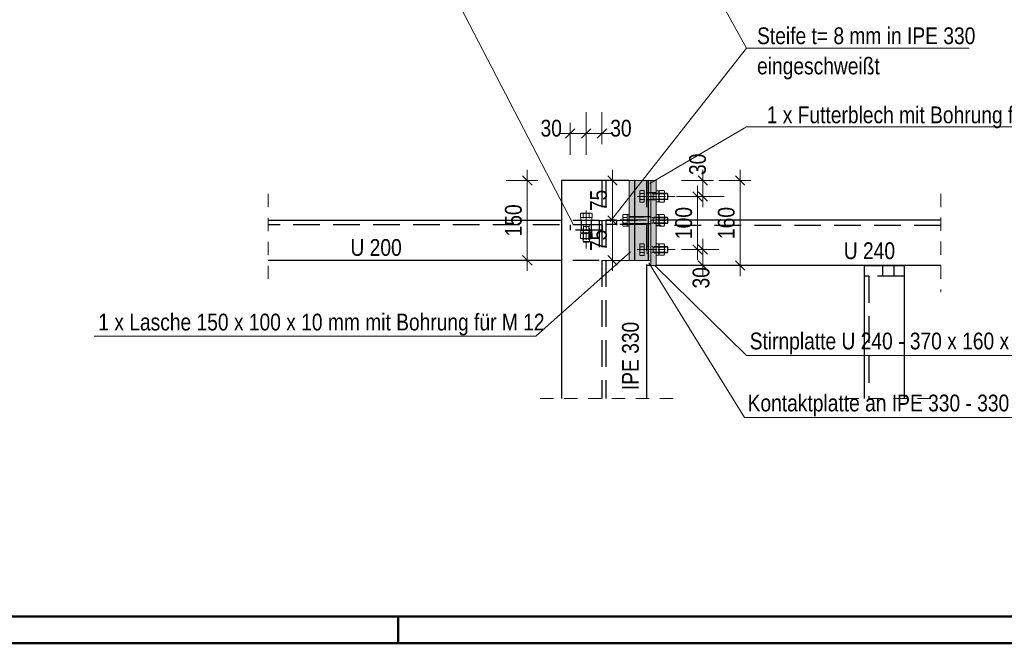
# Model space of a CAD drawing. Header units: millimetres. Extents: x 0 to 96, y -6 to 70.6.
# Tile 101 of 138: x 64.9 to 74.2, y 0 to 5.9. Entities that reach past the tile are written whole.
import ezdxf

# ---------------------------------------------------------------- set-up
doc = ezdxf.new("R2010")
doc.units = ezdxf.units.MM
doc.linetypes.add('HIDDEN', pattern=[0.375, 0.25, -0.125])
doc.linetypes.add('HIDDENX2', pattern=[0.75, 0.5, -0.25])
for name, color, linetype, lineweight in [('Achsen', 7, 'Continuous', 20), ('Geschnittene Kanten', 7, 'Continuous', 20), ('Schraffuren', 7, 'Continuous', 20), ('Verdeckte Kanten', 7, 'Continuous', 20)]:
    doc.layers.add(name, color=color, linetype=linetype, lineweight=lineweight)
doc.styles.add('Arial Narrow', font='ARIALN.TTF')
doc.dimstyles.new('Arch_Strakon_dimstyle', dxfattribs={"dimtxt": 15.75, "dimasz": 1, "dimexe": 1.25, "dimexo": 0.0625, "dimgap": 1, "dimtad": 0, "dimdec": 3, "dimzin": 12, "dimdsep": 46, "dimtxsty": 'Arial Narrow', "dimblk": 'Arrowhead_Tick', "dimsah": 1, "dimcen": 0, "dimse1": 1, "dimse2": 1, "dimclrd": 6, "dimclrt": 2, "dimazin": 0, "dimtfac": 1, "dimtdec": 4, "dimtmove": 0, "dimatfit": 3, "dimldrblk": 'NONE', "dimfxl": 1, "dimtvp": 1, "dimtolj": 1, "dimtzin": 0, "dimlwd": 13, "dimarcsym": 2})

# ---------------------------------------------------------------- blocks, each defined once
blk = doc.blocks.new('Arrowhead_Tick')
at = {"color": 0, "linetype": 'Continuous', "lineweight": -2}
for p, q in [((0, 20), (0, -10)), ((-1, 0), (0, 0)), ((10, 0), (0, 0))]:
    blk.add_line(p, q, dxfattribs=at)
at = {"color": 2, "linetype": 'Continuous', "lineweight": 35}
blk.add_line((4.42, 4.42), (-4.42, -4.42), dxfattribs=at)
blk = doc.blocks.new('*D613')
at = {"layer": 'Defpoints', "color": 0}
for p in [(70.5126, 3.97), (70.744, 3.97), (70.6699, 3.595)]:
    blk.add_point(p, dxfattribs=at)
at = {"layer": 'Schraffuren', "color": 6, "linetype": 'Continuous', "lineweight": 13}
blk.add_line((70.5126, 3.605), (70.5126, 3.96), dxfattribs=at)
at = {"layer": 'Schraffuren', "color": 6, "lineweight": 13, "xscale": 0.01, "yscale": 0.01, "zscale": 0.01}
for p, rotation in [((70.5126, 3.97), 90), ((70.5126, 3.595), 270)]:
    blk.add_blockref('Arrowhead_Tick', p, dxfattribs=dict(at, rotation=rotation))
at = {"layer": 'Schraffuren', "color": 2, "lineweight": 35, "insert": (70.3825, 3.7825), "char_height": 0.1575, "attachment_point": 5, "rotation": 90, "style": 'Arial Narrow'}
blk.add_mtext('\\A1;75', dxfattribs=at)
blk = doc.blocks.new('_None')
blk = doc.blocks.new('*D614')
at = {"layer": 'Defpoints', "color": 0}
for p in [(70.5126, 4.345), (70.6699, 4.345), (70.744, 3.97)]:
    blk.add_point(p, dxfattribs=at)
at = {"layer": 'Schraffuren', "color": 6, "linetype": 'Continuous', "lineweight": 13}
blk.add_line((70.5126, 3.98), (70.5126, 4.335), dxfattribs=at)
at = {"layer": 'Schraffuren', "color": 6, "lineweight": 13, "xscale": 0.01, "yscale": 0.01, "zscale": 0.01}
for p, rotation in [((70.5126, 4.345), 90), ((70.5126, 3.97), 270)]:
    blk.add_blockref('Arrowhead_Tick', p, dxfattribs=dict(at, rotation=rotation))
at = {"layer": 'Schraffuren', "color": 2, "lineweight": 35, "insert": (70.3825, 4.1575), "char_height": 0.1575, "attachment_point": 5, "rotation": 90, "style": 'Arial Narrow'}
blk.add_mtext('\\A1;75', dxfattribs=at)
blk = doc.blocks.new('*D615')
at = {"layer": 'Defpoints', "color": 0}
for p in [(69.7126, 4.345), (70.6699, 4.345), (70.6699, 3.595)]:
    blk.add_point(p, dxfattribs=at)
at = {"layer": 'Schraffuren', "color": 6, "linetype": 'Continuous', "lineweight": 13}
blk.add_line((69.7126, 3.605), (69.7126, 4.335), dxfattribs=at)
at = {"layer": 'Schraffuren', "color": 6, "lineweight": 13, "xscale": 0.01, "yscale": 0.01, "zscale": 0.01}
for p, rotation in [((69.7126, 4.345), 90), ((69.7126, 3.595), 270)]:
    blk.add_blockref('Arrowhead_Tick', p, dxfattribs=dict(at, rotation=rotation))
at = {"layer": 'Schraffuren', "color": 2, "lineweight": 35, "insert": (69.5822, 3.97), "char_height": 0.1575, "attachment_point": 5, "rotation": 90, "style": 'Arial Narrow'}
blk.add_mtext('\\A1;150', dxfattribs=at)
blk = doc.blocks.new('*D616')
at = {"layer": 'Defpoints', "color": 0}
for p in [(71.1007, 3.6957), (71.3626, 3.6957), (70.9229, 3.5457)]:
    blk.add_point(p, dxfattribs=at)
at = {"layer": 'Schraffuren', "color": 6, "linetype": 'Continuous', "lineweight": 13}
blk.add_line((71.3626, 3.5557), (71.3626, 3.6857), dxfattribs=at)
at = {"layer": 'Schraffuren', "color": 6, "lineweight": 13, "xscale": 0.01, "yscale": 0.01, "zscale": 0.01}
for p, rotation in [((71.3626, 3.6957), 90), ((71.3626, 3.5457), 270)]:
    blk.add_blockref('Arrowhead_Tick', p, dxfattribs=dict(at, rotation=rotation))
at = {"layer": 'Schraffuren', "color": 2, "lineweight": 35, "insert": (71.3453, 3.4311), "char_height": 0.1575, "attachment_point": 5, "rotation": 90, "style": 'Arial Narrow'}
blk.add_mtext('\\A1;30', dxfattribs=at)
blk = doc.blocks.new('*D617')
at = {"layer": 'Defpoints', "color": 0}
for p in [(71.1007, 4.195), (71.3126, 4.195), (71.1007, 3.6957)]:
    blk.add_point(p, dxfattribs=at)
at = {"layer": 'Schraffuren', "color": 6, "linetype": 'Continuous', "lineweight": 13}
blk.add_line((71.3126, 3.7057), (71.3126, 4.185), dxfattribs=at)
at = {"layer": 'Schraffuren', "color": 6, "lineweight": 13, "xscale": 0.01, "yscale": 0.01, "zscale": 0.01}
for p, rotation in [((71.3126, 4.195), 90), ((71.3126, 3.6957), 270)]:
    blk.add_blockref('Arrowhead_Tick', p, dxfattribs=dict(at, rotation=rotation))
at = {"layer": 'Schraffuren', "color": 2, "lineweight": 35, "insert": (71.1822, 3.9453), "char_height": 0.1575, "attachment_point": 5, "rotation": 90, "style": 'Arial Narrow'}
blk.add_mtext('\\A1;100', dxfattribs=at)
blk = doc.blocks.new('*D618')
at = {"layer": 'Defpoints', "color": 0}
for p in [(70.9229, 4.345), (71.3626, 4.345), (71.1007, 4.195)]:
    blk.add_point(p, dxfattribs=at)
at = {"layer": 'Schraffuren', "color": 6, "linetype": 'Continuous', "lineweight": 13}
blk.add_line((71.3626, 4.205), (71.3626, 4.335), dxfattribs=at)
at = {"layer": 'Schraffuren', "color": 6, "lineweight": 13, "xscale": 0.01, "yscale": 0.01, "zscale": 0.01}
for p, rotation in [((71.3626, 4.345), 90), ((71.3626, 4.195), 270)]:
    blk.add_blockref('Arrowhead_Tick', p, dxfattribs=dict(at, rotation=rotation))
at = {"layer": 'Schraffuren', "color": 2, "lineweight": 35, "insert": (71.3126, 4.4962), "char_height": 0.1575, "attachment_point": 5, "rotation": 90, "style": 'Arial Narrow'}
blk.add_mtext('\\A1;30', dxfattribs=at)
blk = doc.blocks.new('*D619')
at = {"layer": 'Defpoints', "color": 0}
for p in [(70.9229, 4.345), (71.7126, 4.345), (70.9229, 3.5457)]:
    blk.add_point(p, dxfattribs=at)
at = {"layer": 'Schraffuren', "color": 6, "linetype": 'Continuous', "lineweight": 13}
blk.add_line((71.7126, 3.5557), (71.7126, 4.335), dxfattribs=at)
at = {"layer": 'Schraffuren', "color": 6, "lineweight": 13, "xscale": 0.01, "yscale": 0.01, "zscale": 0.01}
for p, rotation in [((71.7126, 4.345), 90), ((71.7126, 3.5457), 270)]:
    blk.add_blockref('Arrowhead_Tick', p, dxfattribs=dict(at, rotation=rotation))
at = {"layer": 'Schraffuren', "color": 2, "lineweight": 35, "insert": (71.5822, 3.9453), "char_height": 0.1575, "attachment_point": 5, "rotation": 90, "style": 'Arial Narrow'}
blk.add_mtext('\\A1;160', dxfattribs=at)
blk = doc.blocks.new('*D620')
at = {"layer": 'Defpoints', "color": 0}
for p in [(70.2662, 4.7846), (70.2662, 4.0623), (70.1152, 3.9275)]:
    blk.add_point(p, dxfattribs=at)
at = {"layer": 'Schraffuren', "color": 6, "linetype": 'Continuous', "lineweight": 13}
blk.add_line((70.1252, 4.7846), (70.2562, 4.7846), dxfattribs=at)
at = {"layer": 'Schraffuren', "color": 6, "lineweight": 13, "xscale": 0.01, "yscale": 0.01, "zscale": 0.01}
blk.add_blockref('Arrowhead_Tick', (70.2662, 4.7846), dxfattribs=at)
at = {"layer": 'Schraffuren', "color": 6, "lineweight": 13, "xscale": 0.01, "yscale": 0.01, "zscale": 0.01, "rotation": 180}
blk.add_blockref('Arrowhead_Tick', (70.1152, 4.7846), dxfattribs=at)
at = {"layer": 'Schraffuren', "color": 2, "lineweight": 35, "insert": (69.9372, 4.8346), "char_height": 0.1575, "attachment_point": 5, "style": 'Arial Narrow'}
blk.add_mtext('\\A1;30', dxfattribs=at)
blk = doc.blocks.new('*D621')
at = {"layer": 'Defpoints', "color": 0}
for p in [(70.4142, 4.7846), (70.4142, 4.345), (70.2662, 4.0623)]:
    blk.add_point(p, dxfattribs=at)
at = {"layer": 'Schraffuren', "color": 6, "linetype": 'Continuous', "lineweight": 13}
blk.add_line((70.2762, 4.7846), (70.4042, 4.7846), dxfattribs=at)
at = {"layer": 'Schraffuren', "color": 6, "lineweight": 13, "xscale": 0.01, "yscale": 0.01, "zscale": 0.01}
for p, rotation in [((70.4142, 4.7846), 359.9999999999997), ((70.2662, 4.7846), 179.9999999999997)]:
    blk.add_blockref('Arrowhead_Tick', p, dxfattribs=dict(at, rotation=rotation))
at = {"layer": 'Schraffuren', "color": 2, "lineweight": 35, "insert": (70.5921, 4.8346), "char_height": 0.1575, "attachment_point": 5, "style": 'Arial Narrow'}
blk.add_mtext('\\A1;30', dxfattribs=at)

msp = doc.modelspace()

# ---------------------------------------------------------------- hatches: boundary and pattern name
at = {"layer": 'Schraffuren', "lineweight": 13, "true_color": 0x91ffff}
for points in [[(70.6699144, 3.5949577), (70.7199144, 3.5949577), (70.7199144, 4.3449577), (70.6699144, 4.3449577)], [(70.7224144, 3.5949577), (70.8474144, 3.5949577), (70.8474144, 4.3449577), (70.7224144, 4.3449577)], [(70.8499144, 3.5949577), (70.8729156, 3.5949577), (70.8729156, 4.3449577), (70.8499144, 4.3449577)]]:
    msp.add_hatch(color=131, dxfattribs=at).paths.add_polyline_path(points)
at = {"layer": 'Schraffuren', "lineweight": 13, "true_color": 0x4682b4}
msp.add_hatch(color=145, dxfattribs=at).paths.add_polyline_path([(70.8729156, 3.5456893), (70.9229156, 3.5456893), (70.9229156, 4.3449577), (70.8729156, 4.3449577)])

# ---------------------------------------------------------------- linework, layer by layer
at = {"color": 5, "linetype": 'Continuous', "lineweight": 18}
for p, q in [((71.772876, 5.5868809), (70.6676938, 7.5836833)), ((68.7569924, 6.6012512), (70.1470357, 3.9279413)), ((71.772876, 5.5868809), (70.4923979, 3.960368)), ((73.8650562, 5.5868809), (71.772876, 5.5868809)), ((71.772876, 4.8470122), (70.8639649, 4.3161715)), ((74.8987477, 4.8470122), (71.772876, 4.8470122)), ((69.7940514, 2.8819176), (70.6835204, 3.6741901)), ((71.7534891, 2.1188063), (70.8535003, 3.5719998)), ((71.772876, 2.7008236), (70.9091228, 3.5472359)), ((65.6428792, 2.8819176), (69.7940514, 2.8819176)), ((71.772876, 2.7008236), (74.8152486, 2.7008236)), ((71.7534891, 2.1188063), (75.3587215, 2.1188063))]:
    msp.add_line(p, q, dxfattribs=at)
at = {"color": 3, "linetype": 'Continuous', "lineweight": 25}
for p, q in [((70.6699144, 4.3449577), (70.0329156, 4.3449577)), ((70.0329156, 4.3449577), (70.0329156, 2.2988407)), ((70.7224144, 4.3449577), (70.7199144, 4.3449577)), ((70.8499144, 4.3449577), (70.8474144, 4.3449577)), ((70.0329156, 3.9699577), (67.2787048, 3.9699577)), ((73.5962455, 3.9706893), (70.9229156, 3.9706893)), ((70.0329156, 3.5949577), (67.2787048, 3.5949577)), ((70.8729156, 3.5456893), (70.8329156, 3.5456893)), ((70.8329156, 3.5456893), (70.8329156, 2.2988407)), ((73.5962455, 3.5456893), (70.9229156, 3.5456893)), ((73.2521446, 3.5449577), (72.8771446, 3.5449577)), ((72.8771446, 3.5449577), (72.8771446, 3.4949577)), ((73.2521446, 3.5449577), (73.2521446, 3.4949577)), ((72.8771446, 3.4949577), (72.8771446, 3.4449577)), ((72.8771446, 3.4449577), (72.8771446, 2.2988407)), ((73.2521446, 3.4949577), (73.2521446, 3.4449577)), ((73.2521446, 3.4449577), (73.2521446, 2.2988407))]:
    msp.add_line(p, q, dxfattribs=at)
at = {"color": 9, "linetype": 'HIDDEN', "lineweight": 0, "ltscale": 0.5}
for p, q in [((67.2787048, 4.2199577), (67.2787048, 3.3449577)), ((73.5962455, 4.2206893), (73.5962455, 3.2956893)), ((71.0829156, 2.2988407), (69.7829156, 2.2988407)), ((73.5021446, 2.2988407), (72.6271446, 2.2988407))]:
    msp.add_line(p, q, dxfattribs=at)
at = {"color": 6, "linetype": 'HIDDEN', "lineweight": 13, "ltscale": 0.5}
for p, q in [((70.744014, 4.1949577), (70.809014, 4.1949577)), ((70.769014, 4.1538215), (70.769014, 4.2360939)), ((70.7726889, 4.1675335), (70.809014, 4.1675335)), ((70.809014, 4.249806), (70.7727128, 4.249806)), ((70.809014, 4.2223818), (70.7727128, 4.2223818)), ((70.809014, 4.249806), (70.809014, 4.1401094)), ((70.809014, 4.2299577), (70.809014, 4.1599577)), ((70.809014, 4.1949577), (71.1006733, 4.1949577)), ((71.028329, 4.2249577), (70.814014, 4.2249577)), ((71.028329, 4.1649577), (70.814014, 4.1649577)), ((70.882644, 4.2249577), (70.894014, 4.2192727)), ((70.882644, 4.1649577), (70.894014, 4.1706427)), ((70.894014, 4.2249577), (70.894014, 4.1649577)), ((70.894014, 4.2192727), (71.034014, 4.2192727)), ((70.894014, 4.1706427), (71.034014, 4.1706427)), ((71.0107621, 4.1949577), (70.9407621, 4.1949577)), ((70.9507621, 4.2360878), (70.9507621, 4.1949577)), ((70.9507621, 4.1949577), (70.9507621, 4.1550746)), ((70.9544369, 4.2497999), (70.9970873, 4.2497999)), ((70.9970737, 4.2221399), (70.9544505, 4.2221399)), ((70.9970232, 4.1675792), (70.954501, 4.1675792)), ((71.0007621, 4.2360878), (71.0007621, 4.1949577)), ((71.0007621, 4.1949577), (71.0007621, 4.1550746)), ((71.028329, 4.2249577), (71.028329, 4.1649577)), ((71.028329, 4.2249577), (71.034014, 4.2192727)), ((71.028329, 4.1649577), (71.034014, 4.1706427)), ((71.034014, 4.2192727), (71.034014, 4.1706427)), ((70.809014, 4.1401094), (70.7726889, 4.1401094)), ((70.9544369, 4.1413626), (70.9970873, 4.1413626)), ((70.2113173, 3.9972897), (70.2113173, 4.0336149)), ((70.3210138, 3.9972897), (70.2113173, 3.9972897)), ((70.2250293, 4.0372897), (70.3073018, 4.0372897)), ((70.3011656, 3.9972897), (70.2311655, 3.9972897)), ((70.2361656, 3.7707136), (70.2361656, 3.9922897)), ((70.2387414, 4.0336149), (70.2387414, 3.9972897)), ((70.2661656, 4.0622897), (70.2661656, 3.9972897)), ((70.2661656, 3.9972897), (70.2661656, 3.7056304)), ((70.2935897, 3.9972897), (70.2935897, 4.033591)), ((70.2961656, 3.7707136), (70.2961656, 3.9922897)), ((70.3210138, 3.9972897), (70.3210138, 4.033591)), ((70.6099144, 3.9288215), (70.6099144, 4.0110939)), ((70.6499144, 4.024806), (70.6136132, 4.024806)), ((70.6499144, 3.9973818), (70.6136132, 3.9973818)), ((70.6499144, 4.024806), (70.6499144, 3.9151094)), ((70.6499144, 4.0049577), (70.6499144, 3.9349577)), ((71.028329, 3.9999577), (70.6549144, 3.9999577)), ((70.882644, 3.9999577), (70.894014, 3.9942727)), ((70.894014, 3.9999577), (70.894014, 3.9399577)), ((70.894014, 3.9942727), (71.034014, 3.9942727)), ((70.9507621, 4.0110878), (70.9507621, 3.9699577)), ((70.9544369, 4.0247999), (70.9970873, 4.0247999)), ((70.9970737, 3.9971399), (70.9544505, 3.9971399)), ((71.0007621, 4.0110878), (71.0007621, 3.9699577)), ((71.028329, 3.9999577), (71.028329, 3.9399577)), ((71.028329, 3.9999577), (71.034014, 3.9942727)), ((71.034014, 3.9942727), (71.034014, 3.9456427)), ((70.2361656, 3.9236597), (70.2418506, 3.9122897)), ((70.2961656, 3.9122897), (70.2361656, 3.9122897)), ((70.2418506, 3.9122897), (70.2418506, 3.7650286)), ((70.2961656, 3.9236597), (70.2904806, 3.9122897)), ((70.2904806, 3.9122897), (70.2904806, 3.7650286)), ((70.6135893, 3.9425335), (70.6499144, 3.9425335)), ((70.6499144, 3.9151094), (70.6135893, 3.9151094)), ((70.6499144, 3.9699577), (71.1006733, 3.9724577)), ((70.744014, 3.9699577), (70.6499144, 3.9699577)), ((71.028329, 3.9399577), (70.6549144, 3.9399577)), ((70.882644, 3.9399577), (70.894014, 3.9456427)), ((70.894014, 3.9456427), (71.034014, 3.9456427)), ((71.0107621, 3.9699577), (70.9407621, 3.9699577)), ((70.9507621, 3.9699577), (70.9507621, 3.9300746)), ((70.9544369, 3.9163626), (70.9970873, 3.9163626)), ((70.9970232, 3.9425792), (70.954501, 3.9425792)), ((71.0007621, 3.9699577), (71.0007621, 3.9300746)), ((71.028329, 3.9399577), (71.034014, 3.9456427)), ((70.2125704, 3.8446057), (70.2125704, 3.8019554)), ((70.2661656, 3.8482806), (70.2262825, 3.8482806)), ((70.2661656, 3.7982806), (70.2262825, 3.7982806)), ((70.2387871, 3.8020195), (70.2387871, 3.8445417)), ((70.2661656, 3.7882806), (70.2661656, 3.8582806)), ((70.3072957, 3.8482806), (70.2661656, 3.8482806)), ((70.3072957, 3.7982806), (70.2661656, 3.7982806)), ((70.2933478, 3.801969), (70.2933478, 3.8445922)), ((70.3210077, 3.8446057), (70.3210077, 3.8019554)), ((70.2961656, 3.7707136), (70.2361656, 3.7707136)), ((70.2361656, 3.7707136), (70.2418506, 3.7650286)), ((70.2904806, 3.7650286), (70.2418506, 3.7650286)), ((70.2961656, 3.7707136), (70.2904806, 3.7650286)), ((70.769014, 3.6545531), (70.769014, 3.7368255)), ((70.809014, 3.7505375), (70.7727128, 3.7505375)), ((70.809014, 3.7231134), (70.7727128, 3.7231134)), ((70.809014, 3.7505375), (70.809014, 3.640841)), ((70.809014, 3.7306893), (70.809014, 3.6606893)), ((71.028329, 3.7256893), (70.814014, 3.7256893)), ((70.882644, 3.7256893), (70.894014, 3.7200043)), ((70.894014, 3.7256893), (70.894014, 3.6656893)), ((70.894014, 3.7200043), (71.034014, 3.7200043)), ((70.9507621, 3.7368194), (70.9507621, 3.6956893)), ((70.9544369, 3.7505314), (70.9970873, 3.7505314)), ((70.9970737, 3.7228715), (70.9544505, 3.7228715)), ((71.0007621, 3.7368194), (71.0007621, 3.6956893)), ((71.028329, 3.7256893), (71.028329, 3.6656893)), ((71.028329, 3.7256893), (71.034014, 3.7200043)), ((71.034014, 3.7200043), (71.034014, 3.6713743)), ((70.744014, 3.6956893), (70.809014, 3.6956893)), ((70.7726889, 3.6682651), (70.809014, 3.6682651)), ((70.809014, 3.640841), (70.7726889, 3.640841)), ((70.809014, 3.6956893), (71.1006733, 3.6956893)), ((71.028329, 3.6656893), (70.814014, 3.6656893)), ((70.882644, 3.6656893), (70.894014, 3.6713743)), ((70.894014, 3.6713743), (71.034014, 3.6713743)), ((71.0107621, 3.6956893), (70.9407621, 3.6956893)), ((70.9507621, 3.6956893), (70.9507621, 3.6558062)), ((70.9544369, 3.6420942), (70.9970873, 3.6420942)), ((70.9970232, 3.6683108), (70.954501, 3.6683108)), ((71.0007621, 3.6956893), (71.0007621, 3.6558062)), ((71.028329, 3.6656893), (71.034014, 3.6713743))]:
    msp.add_line(p, q, dxfattribs=at)
at = {"color": 4, "linetype": 'Continuous', "lineweight": 50}
for p, q in [((1, 0.25), (87.25, 0.25)), ((0, 0), (87.5, 0))]:
    msp.add_line(p, q, dxfattribs=at)
at = {"color": 4, "linetype": 'Continuous', "lineweight": 50, "ltscale": 0.2}
msp.add_line((68.5, 0), (68.5, 0.25), dxfattribs=at)
at = {"color": 6, "linetype": 'HIDDEN', "lineweight": 13, "ltscale": 0.5}
for centre, radius, start, end in [((70.7964382, 4.1538215), 0.0274235, 149.99926816, 210.00072778), ((70.7964382, 4.2360939), 0.0274028, 149.9742648, 210.0257352), ((70.8749728, 4.1949577), 0.1058734, 164.98763156, 195.00901447), ((70.814014, 4.2299577), 0.005, 180, 270), ((70.814014, 4.1599577), 0.005, 90, 180.00001927), ((70.9785707, 4.2360878), 0.0278627, 150.01350169, 210.03930483), ((71.0604586, 4.1949577), 0.1094377, 165.61828522, 194.48783154), ((70.9781862, 4.1540861), 0.0269429, 149.94689733, 208.17992649), ((70.973338, 4.1540861), 0.0269429, 331.82007351, 30.05310267), ((70.8910655, 4.1949577), 0.1094377, 345.51216846, 14.38171478), ((70.9729535, 4.2360878), 0.0278627, 329.96069517, 29.98651631), ((70.2250293, 4.0098656), 0.0274235, 59.99926816, 120.00072778), ((70.2311656, 3.9922897), 0.005, 0, 90.00001927), ((70.2661655, 3.931331), 0.1058734, 74.98763156, 105.00901447), ((70.3073018, 4.0098656), 0.0274028, 59.9742648, 120.0257352), ((70.3011656, 3.9922897), 0.005, 90, 180), ((70.6373386, 4.0110939), 0.0274028, 149.9742648, 210.0257352), ((70.7158732, 3.9699577), 0.1058734, 164.98763156, 195.00901447), ((70.6549144, 4.0049577), 0.005, 180, 270), ((70.9785707, 4.0110878), 0.0278627, 150.01350169, 210.03930483), ((71.0604586, 3.9699577), 0.1094377, 165.61828522, 194.48783154), ((70.8910655, 3.9699577), 0.1094377, 345.51216846, 14.38171478), ((70.9729535, 4.0110878), 0.0278627, 329.96069517, 29.98651631), ((70.6373386, 3.9288215), 0.0274235, 149.99926816, 210.00072778), ((70.6549144, 3.9349577), 0.005, 90, 180.00001927), ((70.9781862, 3.9290861), 0.0269429, 149.94689733, 208.17992649), ((70.973338, 3.9290861), 0.0269429, 331.82007351, 30.05310267), ((70.225294, 3.8208564), 0.0269429, 59.94689733, 118.17992649), ((70.225294, 3.8257047), 0.0269429, 241.82007351, 300.05310267), ((70.2661656, 3.738584), 0.1094377, 75.61828522, 104.48783154), ((70.2661656, 3.9079771), 0.1094377, 255.51216846, 284.38171478), ((70.3072957, 3.8204719), 0.0278627, 60.01350169, 120.03930483), ((70.3072957, 3.8260892), 0.0278627, 239.96069517, 299.98651631), ((70.7964382, 3.7368255), 0.0274028, 149.9742648, 210.0257352), ((70.8749728, 3.6956893), 0.1058734, 164.98763156, 195.00901447), ((70.814014, 3.7306893), 0.005, 180, 270), ((70.9785707, 3.7368194), 0.0278627, 150.01350169, 210.03930483), ((71.0604586, 3.6956893), 0.1094377, 165.61828522, 194.48783154), ((70.8910655, 3.6956893), 0.1094377, 345.51216846, 14.38171478), ((70.9729535, 3.7368194), 0.0278627, 329.96069517, 29.98651631), ((70.7964382, 3.6545531), 0.0274235, 149.99926816, 210.00072778), ((70.814014, 3.6606893), 0.005, 90, 180.00001927), ((70.9781862, 3.6548177), 0.0269429, 149.94689733, 208.17992649), ((70.973338, 3.6548177), 0.0269429, 331.82007351, 30.05310267)]:
    msp.add_arc(centre, radius, start, end, dxfattribs=at)
at = {"layer": 'Achsen', "color": 6, "linetype": 'HIDDEN', "lineweight": 13, "ltscale": 0.5}
for p, q in [((70.9236312, 4.1427352), (70.9236312, 4.2483526)), ((70.9236312, 4.2483526), (70.9471017, 4.2483526)), ((70.9471017, 4.2483526), (70.9471017, 4.1427352)), ((70.9471017, 4.1427352), (70.9236312, 4.1427352)), ((70.213943, 3.9965482), (70.3195605, 3.9965482)), ((70.213943, 3.9730776), (70.213943, 3.9965482)), ((70.3195605, 3.9965482), (70.3195605, 3.9730776)), ((70.6508739, 3.9171655), (70.6508739, 4.0239584)), ((70.6508739, 4.0239584), (70.6672438, 4.0239584)), ((70.6672438, 4.0239584), (70.6672438, 3.9171655)), ((70.9236312, 3.9202352), (70.9236312, 4.0258526)), ((70.9236312, 4.0258526), (70.9471017, 4.0258526)), ((70.9471017, 4.0258526), (70.9471017, 3.9202352)), ((70.3195605, 3.9730776), (70.213943, 3.9730776)), ((70.6672438, 3.9171655), (70.6508739, 3.9171655)), ((70.9471017, 3.9202352), (70.9236312, 3.9202352)), ((70.213943, 3.8754115), (70.3195605, 3.8754115)), ((70.213943, 3.8519409), (70.213943, 3.8754115)), ((70.3195605, 3.8519409), (70.213943, 3.8519409)), ((70.3195605, 3.8754115), (70.3195605, 3.8519409)), ((70.9236312, 3.6434667), (70.9236312, 3.7490842)), ((70.9236312, 3.7490842), (70.9471017, 3.7490842)), ((70.9471017, 3.7490842), (70.9471017, 3.6434667)), ((70.9471017, 3.6434667), (70.9236312, 3.6434667))]:
    msp.add_line(p, q, dxfattribs=at)
at = {"layer": 'Geschnittene Kanten', "color": 5, "linetype": 'Continuous', "lineweight": 18}
for p, q in [((70.7199144, 4.3449577), (70.6699144, 4.3449577)), ((70.6699144, 4.3449577), (70.6699144, 3.5949577)), ((70.7199144, 4.3449577), (70.7199144, 3.5949577)), ((70.8474144, 4.3449577), (70.7224144, 4.3449577)), ((70.7224144, 4.3449577), (70.7224144, 3.5949577)), ((70.8474144, 4.3449577), (70.8474144, 3.5949577)), ((70.8729156, 4.3449577), (70.8499144, 4.3449577)), ((70.8499144, 4.3449577), (70.8499144, 3.5949577)), ((70.9229156, 4.3449577), (70.8729156, 4.3449577)), ((70.8729156, 4.3449577), (70.8729156, 3.5456893)), ((70.9229156, 4.3449577), (70.9229156, 3.5456893)), ((70.7199144, 3.5949577), (70.6699144, 3.5949577)), ((70.8474144, 3.5949577), (70.7224144, 3.5949577)), ((70.8729156, 3.5949577), (70.8499144, 3.5949577)), ((70.9229156, 3.5456893), (70.8729156, 3.5456893))]:
    msp.add_line(p, q, dxfattribs=at)
at = {"layer": 'Verdeckte Kanten', "color": 3, "linetype": 'HIDDENX2', "lineweight": 25, "ltscale": 0.5}
for p, q in [((70.4141656, 4.3449577), (70.4141656, 2.2988407)), ((70.4516656, 4.3449577), (70.4516656, 2.2988407)), ((70.8329156, 4.3449577), (70.8329156, 3.9706893)), ((70.8729156, 4.2274577), (70.8329156, 4.2274577)), ((70.8729156, 4.2274572), (70.8329156, 4.227457)), ((70.9229156, 4.2274575), (70.8729156, 4.2274572)), ((70.8729156, 4.1624577), (70.8329156, 4.1624577)), ((70.8729156, 4.1624573), (70.8329156, 4.1624571)), ((70.9229156, 4.1624575), (70.8729156, 4.1624573)), ((70.7199144, 4.0024577), (70.6699144, 4.0024577)), ((70.8474144, 4.0024577), (70.7224144, 4.0024577)), ((70.8729156, 4.0024577), (70.8499144, 4.0024577)), ((70.3891656, 3.9274577), (67.2787048, 3.9274577)), ((70.3891656, 3.9699577), (70.0329156, 3.9699577)), ((70.1151656, 3.9274577), (70.1151656, 3.8774577)), ((70.2176656, 3.9699577), (70.2176656, 3.9274577)), ((70.2176656, 3.9274577), (70.2176656, 3.8774577)), ((70.3126656, 3.9699577), (70.3126656, 3.9274577)), ((70.3126656, 3.9274577), (70.3126656, 3.8774577)), ((70.3891656, 3.9699577), (70.3891656, 3.5949577)), ((70.4151656, 3.9274577), (70.3891656, 3.9274577)), ((70.4151656, 3.9274577), (70.4151656, 3.8774577)), ((70.5516656, 3.9706893), (70.4516656, 3.9706893)), ((70.5516656, 3.9306893), (70.4516656, 3.9306893)), ((70.8329156, 3.9706893), (70.5516656, 3.9706893)), ((70.5516656, 3.9706893), (70.5516656, 3.9306893)), ((70.8329156, 3.9306893), (70.5516656, 3.9306893)), ((70.7199144, 3.9374577), (70.6699144, 3.9374577)), ((70.8474144, 3.9374577), (70.7224144, 3.9374577)), ((70.8329156, 3.9306893), (70.8329156, 3.5456893)), ((70.8729156, 3.9374577), (70.8499144, 3.9374577)), ((73.5962455, 3.9231893), (70.9229156, 3.9231893)), ((70.4151656, 3.8774577), (70.1151656, 3.8774577)), ((70.8499144, 3.7274577), (70.8329156, 3.7274577)), ((70.8499144, 3.6624577), (70.8329156, 3.6624577)), ((70.3891656, 3.5949577), (70.0329156, 3.5949577)), ((73.0496415, 3.5449577), (73.0496413, 3.4949577)), ((73.1546415, 3.5449577), (73.1546413, 3.4949577)), ((72.9196446, 3.4449577), (72.8771446, 3.4449577)), ((73.2521446, 3.4449577), (72.9196446, 3.4449577)), ((72.9196446, 3.4449577), (72.9196446, 2.2988407)), ((73.0496413, 3.4949577), (73.0496411, 3.4449577)), ((73.1546413, 3.4949577), (73.154641, 3.4449577))]:
    msp.add_line(p, q, dxfattribs=at)

# ---------------------------------------------------------------- texts
at = {"color": 2, "lineweight": 35, "style": 'Arial Narrow'}
for s, p in [('Steife t= 8 mm in IPE 330', (71.8709514, 5.6244945)), ('eingeschweißt', (71.8709514, 5.3409945)), ('1 x Futterblech mit Bohrung für M 12', (71.9620955, 4.882017)), ('1 x Lasche 150 x 100 x 10 mm mit Bohrung für M 12', (65.682121, 2.9368113)), ('Stirnplatte U 240 - 370 x 160 x 10 mm', (71.801802, 2.7589964)), ('Kontaktplatte an IPE 330 - 330 x 160 x 8 mm', (71.782415, 2.1769791))]:
    msp.add_text(s, height=0.1575, dxfattribs=at).set_placement(p)
at = {"layer": 'Achsen', "color": 2, "lineweight": 35, "style": 'Arial Narrow'}
for s, p in [('U 200', (68.051236, 3.6370256)), ('U 240', (72.6861021, 3.6067394))]:
    msp.add_text(s, height=0.1575, dxfattribs=at).set_placement(p)
msp.add_text('IPE 330', height=0.1575, rotation=90, dxfattribs=at).set_placement((70.7597256, 2.3761767))

# ---------------------------------------------------------------- dimensions: what is measured, and where the dimension line sits
at = {"layer": 'Schraffuren', "lineweight": 35}
for base, p1, p2, override, picture, middle in [((70.2661656, 4.7845552), (70.1151656, 3.9274577), (70.2661656, 4.0622897), {"dimscale": 0.01, "dimtxt": 15.75, "dimasz": 1, "dimgap": 5, "dimtad": 1, "dimjust": 0, "dimtih": 0, "dimtoh": 0, "dimdec": 3, "dimdsep": 46, "dimtxsty": 'Arial Narrow', "dimclrd": 6, "dimclrt": 2, "dimtix": 0, "dimtofl": 255, "dimtmove": 2, "dimatfit": 2, "dimfxl": 0, "dimfxlon": 0, "dimtvp": 31.746032, "dimlwd": 13}, '*D620', (69.9371906, 4.8345552)), ((70.4141656, 4.7845552), (70.2661656, 4.0622897), (70.4141656, 4.3449577), {"dimscale": 0.01, "dimtxt": 15.75, "dimasz": 1, "dimgap": 5, "dimtad": 1, "dimjust": 4, "dimtih": 0, "dimtoh": 0, "dimdec": 3, "dimdsep": 46, "dimtxsty": 'Arial Narrow', "dimclrd": 6, "dimclrt": 2, "dimtix": 0, "dimtofl": 255, "dimtmove": 2, "dimatfit": 2, "dimfxl": 0, "dimfxlon": 0, "dimtvp": 31.746032, "dimlwd": 13}, '*D621', (70.5921406, 4.8345552))]:
    dim = msp.add_linear_dim(base=base, p1=p1, p2=p2, text='30', dimstyle='Arch_Strakon_dimstyle', override=override, dxfattribs=at)
    dim.commit()
    dim.dimension.update_dxf_attribs({"geometry": picture, "text_midpoint": middle, "dimtype": 160})
for base, p1, p2, text, override, picture, middle in [((71.3626295, 4.3449577), (71.1006733, 4.1949577), (70.9229156, 4.3449577), '30', {"dimscale": 0.01, "dimtxt": 15.75, "dimasz": 1, "dimgap": 5, "dimtad": 0, "dimjust": 0, "dimtih": 0, "dimtoh": 0, "dimdec": 3, "dimdsep": 46, "dimtxsty": 'Arial Narrow', "dimclrd": 6, "dimclrt": 2, "dimtix": 0, "dimtofl": 255, "dimtmove": 2, "dimatfit": 2, "dimfxl": 0, "dimfxlon": 0, "dimtvp": 31.746032, "dimlwd": 13}, '*D618', (71.3126295, 4.4961868)), ((69.7126295, 4.3449577), (70.6699144, 3.5949577), (70.6699144, 4.3449577), '150', {"dimscale": 0.01, "dimtxt": 15.75, "dimasz": 1, "dimgap": 5, "dimtad": 1, "dimjust": 0, "dimtih": 0, "dimtoh": 0, "dimdec": 3, "dimdsep": 46, "dimtxsty": 'Arial Narrow', "dimclrd": 6, "dimclrt": 2, "dimtix": 1, "dimtofl": 255, "dimtmove": 0, "dimatfit": 2, "dimfxl": 0, "dimfxlon": 0, "dimtvp": 31.746032, "dimlwd": 13}, '*D615', (69.7126295, 3.9699577)), ((70.5126295, 4.3449577), (70.744014, 3.9699577), (70.6699144, 4.3449577), '75', {"dimscale": 0.01, "dimtxt": 15.75, "dimasz": 1, "dimgap": 5, "dimtad": 1, "dimjust": 0, "dimtih": 0, "dimtoh": 0, "dimdec": 4, "dimdsep": 46, "dimtxsty": 'Arial Narrow', "dimclrd": 6, "dimclrt": 2, "dimtix": 1, "dimtofl": 255, "dimtmove": 0, "dimatfit": 2, "dimfxl": 0, "dimfxlon": 0, "dimtvp": 31.746032, "dimlwd": 13}, '*D614', (70.5126295, 4.1574577)), ((71.7126295, 4.3449577), (70.9229156, 3.5456893), (70.9229156, 4.3449577), '160', {"dimscale": 0.01, "dimtxt": 15.75, "dimasz": 1, "dimgap": 5, "dimtad": 1, "dimjust": 0, "dimtih": 0, "dimtoh": 0, "dimdec": 3, "dimdsep": 46, "dimtxsty": 'Arial Narrow', "dimclrd": 6, "dimclrt": 2, "dimtix": 1, "dimtofl": 255, "dimtmove": 0, "dimatfit": 2, "dimfxl": 0, "dimfxlon": 0, "dimtvp": 31.746032, "dimlwd": 13}, '*D619', (71.7126295, 3.9453235)), ((71.3126295, 4.1949577), (71.1006733, 3.6956893), (71.1006733, 4.1949577), '100', {"dimscale": 0.01, "dimtxt": 15.75, "dimasz": 1, "dimgap": 5, "dimtad": 1, "dimjust": 0, "dimtih": 0, "dimtoh": 0, "dimdec": 3, "dimdsep": 46, "dimtxsty": 'Arial Narrow', "dimclrd": 6, "dimclrt": 2, "dimtix": 1, "dimtofl": 255, "dimtmove": 0, "dimatfit": 2, "dimfxl": 0, "dimfxlon": 0, "dimtvp": 31.746032, "dimlwd": 13}, '*D617', (71.3126295, 3.9453235)), ((70.5126295, 3.9699577), (70.6699144, 3.5949577), (70.744014, 3.9699577), '75', {"dimscale": 0.01, "dimtxt": 15.75, "dimasz": 1, "dimgap": 5, "dimtad": 1, "dimjust": 0, "dimtih": 0, "dimtoh": 0, "dimdec": 4, "dimdsep": 46, "dimtxsty": 'Arial Narrow', "dimclrd": 6, "dimclrt": 2, "dimtix": 1, "dimtofl": 255, "dimtmove": 0, "dimatfit": 2, "dimfxl": 0, "dimfxlon": 0, "dimtvp": 31.746032, "dimlwd": 13}, '*D613', (70.5126295, 3.7824577)), ((71.3626295, 3.6956893), (70.9229156, 3.5456893), (71.1006733, 3.6956893), '30', {"dimscale": 0.01, "dimtxt": 15.75, "dimasz": 1, "dimgap": 5, "dimtad": 0, "dimjust": 0, "dimtih": 0, "dimtoh": 0, "dimdec": 3, "dimdsep": 46, "dimtxsty": 'Arial Narrow', "dimclrd": 6, "dimclrt": 2, "dimtix": 0, "dimtofl": 255, "dimtmove": 2, "dimatfit": 2, "dimfxl": 0, "dimfxlon": 0, "dimtvp": 31.746032, "dimlwd": 13}, '*D616', (71.3452517, 3.4310709))]:
    dim = msp.add_linear_dim(base=base, p1=p1, p2=p2, angle=90, text=text, dimstyle='Arch_Strakon_dimstyle', override=override, dxfattribs=at)
    dim.commit()
    dim.dimension.update_dxf_attribs({"geometry": picture, "text_midpoint": middle, "dimtype": 160})

doc.saveas('drawing.dxf')
